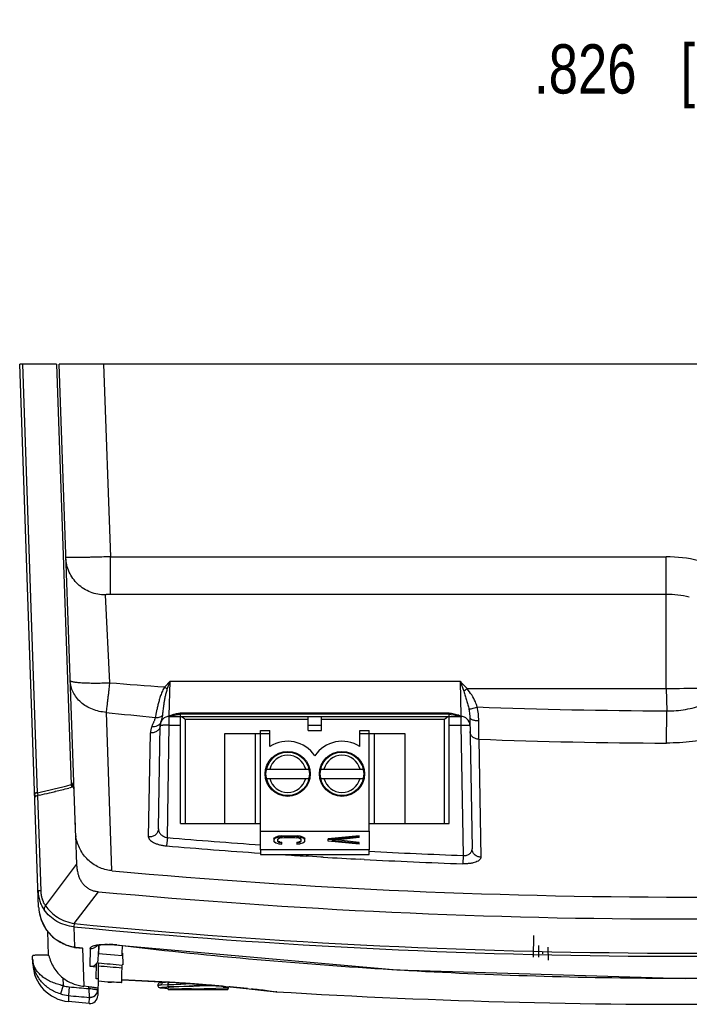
# Model space of a CAD drawing. Header units: inches. Extents: x 0 to 34, y 0 to 22.
# Tile 18 of 45: x 7.8 to 9.5, y 16.9 to 19.4. Entities that reach past the tile are written whole.
import ezdxf

# ---------------------------------------------------------------- set-up
doc = ezdxf.new("R2010")
doc.units = ezdxf.units.IN
doc.header["$LTSCALE"] = 1.87
doc.header["$MEASUREMENT"] = 0
doc.layers.get('0').update_dxf_attribs({"linetype": 'CONTINUOUS'})
doc.layers.add('DIMENSIONS', color=7, linetype='CONTINUOUS')
doc.styles.get("Standard").update_dxf_attribs({"font": 'txt', "width": 0.8})
doc.dimstyles.new('DIMSTYLE_1', dxfattribs={"dimtxt": 0.125, "dimasz": 0.18, "dimexe": 0.18, "dimexo": 0.0625, "dimgap": 0.09, "dimtad": 0, "dimtih": 1, "dimtoh": 1, "dimdec": 3, "dimzin": 4, "dimdsep": 46, "dimtxsty": 'STANDARD', "dimblk": '_FILLED', "dimblk1": '_FILLED', "dimblk2": '_FILLED', "dimcen": 0.09, "dimadec": 0, "dimazin": 0, "dimtp": 0.01, "dimtm": 0.01, "dimtfac": 1, "dimtdec": 3, "dimtofl": 0, "dimtmove": 0, "dimatfit": 3, "dimldrblk": '_FILLED', "dimfxl": 1, "dimtolj": 1, "dimtzin": 4, "dimarcsym": 0})

# ---------------------------------------------------------------- blocks, each defined once
blk = doc.blocks.new('_FILLED')
at = {"color": 0, "linetype": 'BYBLOCK'}
blk.add_solid([(0, 0), (-1, 0.174), (-1, -0.174)], dxfattribs=at)
blk = doc.blocks.new('*D1')
at = {"layer": 'DIMENSIONS', "color": 2, "linetype": 'CONTINUOUS'}
for p, q in [((10.3103, 18.2984), (10.3103, 19.3755)), ((11.1363, 18.563), (11.1363, 19.3755)), ((10.3103, 19.2505), (9.9045, 19.2505)), ((11.1363, 19.2505), (11.4963, 19.2505))]:
    blk.add_line(p, q, dxfattribs=at)
at = {"layer": 'DIMENSIONS', "color": 2, "linetype": 'CONTINUOUS', "xscale": 0.18, "yscale": 0.18, "zscale": 0.18}
blk.add_blockref('_FILLED', (10.3103, 19.2505), dxfattribs=at)
at = {"layer": 'DIMENSIONS', "color": 2, "linetype": 'CONTINUOUS', "xscale": 0.18, "yscale": 0.18, "zscale": 0.18, "rotation": 180}
blk.add_blockref('_FILLED', (11.1363, 19.2505), dxfattribs=at)
at = {"layer": 'DIMENSIONS', "color": 2, "linetype": 'CONTINUOUS', "insert": (9.842, 19.313), "char_height": 0.125, "width": 1.225, "attachment_point": 3, "line_spacing_factor": 0.9}
blk.add_mtext('.826{\\Ftxt.shx;\\W1.000000;\\H0.125000; }[20.98]', dxfattribs=at)

msp = doc.modelspace()

# ---------------------------------------------------------------- linework, layer by layer
at = {"color": 6, "linetype": 'CONTINUOUS'}
for p, q in [((7.8044, 17.1222), (7.7563, 18.5005)), ((7.8496, 18.5005), (7.7563, 18.5005)), ((7.763, 18.5005), (7.801, 17.4128)), ((7.8496, 18.5005), (7.8868, 17.4333)), ((7.8975, 17.3193), (7.8563, 18.5005)), ((10.1733, 18.5005), (7.8563, 18.5005)), ((7.9692, 18.5005), (7.9863, 18.0118)), ((7.9863, 17.9162), (7.9863, 18.0118)), ((7.9863, 18.0118), (9.3969, 18.0118)), ((9.3969, 17.6772), (9.3969, 18.0118)), ((7.9734, 17.9148), (7.9843, 17.6919)), ((9.3969, 17.9162), (7.9863, 17.9162)), ((8.1242, 17.6816), (8.1378, 17.6956)), ((8.1308, 17.676), (8.1378, 17.6956)), ((8.1359, 17.608), (8.1378, 17.6956)), ((8.1378, 17.6956), (8.8738, 17.6956)), ((8.8738, 17.6956), (8.8757, 17.6074)), ((8.8738, 17.6956), (8.8829, 17.6703)), ((8.8914, 17.6772), (9.3969, 17.6772)), ((9.3969, 17.6772), (9.398, 17.6207)), ((7.9756, 17.6168), (7.9893, 17.2149)), ((8.1323, 17.6062), (8.1364, 17.6071)), ((8.1332, 17.6065), (8.1323, 17.6062)), ((8.1359, 17.608), (8.1332, 17.6065)), ((8.1401, 17.6092), (8.1359, 17.608)), ((8.1408, 17.6082), (8.1359, 17.608)), ((8.1359, 17.5839), (8.1359, 17.6065)), ((8.1359, 17.6065), (8.8757, 17.6065)), ((8.1364, 17.6071), (8.1408, 17.6082)), ((8.1464, 17.611), (8.1401, 17.6092)), ((8.1408, 17.6082), (8.1529, 17.6108)), ((8.1408, 17.6082), (8.1408, 17.6082)), ((8.1646, 17.3346), (8.1646, 17.6129)), ((8.1718, 17.6129), (8.1718, 17.6148)), ((8.8378, 17.6148), (8.1718, 17.6148)), ((8.1718, 17.6129), (8.8378, 17.6129)), ((8.4885, 17.5709), (8.4885, 17.6063)), ((8.5219, 17.5709), (8.5219, 17.6063)), ((8.8387, 17.6023), (8.8339, 17.5984)), ((8.8378, 17.6148), (8.8378, 17.6129)), ((8.8378, 17.6129), (8.8447, 17.6126)), ((8.8426, 17.6052), (8.8387, 17.6023)), ((8.8447, 17.6126), (8.8576, 17.6106)), ((8.8457, 17.3346), (8.8457, 17.6129)), ((8.8757, 17.6074), (8.8649, 17.6105)), ((8.8711, 17.6077), (8.8756, 17.6068)), ((8.8757, 17.6074), (8.8712, 17.6076)), ((8.8756, 17.6068), (8.8783, 17.6063)), ((8.8768, 17.6069), (8.8757, 17.6074)), ((8.8757, 17.6065), (8.8757, 17.5839)), ((8.8783, 17.6063), (8.8768, 17.6069)), ((8.8983, 17.6042), (8.9042, 17.2701)), ((9.3978, 17.5388), (9.398, 17.6207)), ((8.1083, 17.3212), (8.1129, 17.5839)), ((8.1129, 17.5839), (8.1197, 17.5841)), ((8.1144, 17.5918), (8.1162, 17.5964)), ((8.1309, 17.2987), (8.1359, 17.5839)), ((8.1359, 17.5839), (8.1646, 17.5839)), ((8.1764, 17.5984), (8.1764, 17.3346)), ((8.4885, 17.5984), (8.1764, 17.5984)), ((8.4885, 17.5839), (8.5219, 17.5839)), ((8.8339, 17.5984), (8.5219, 17.5984)), ((8.8339, 17.3346), (8.8339, 17.5984)), ((8.8457, 17.5839), (8.8757, 17.5839)), ((8.8757, 17.5839), (8.8815, 17.2534)), ((8.9212, 17.5487), (8.921, 17.5959)), ((8.0835, 17.3003), (8.088, 17.5645)), ((8.2767, 17.3346), (8.2767, 17.563)), ((8.2767, 17.563), (8.391, 17.563)), ((8.3542, 17.563), (8.3542, 17.3346)), ((8.3674, 17.315), (8.3674, 17.5709)), ((8.3674, 17.5709), (8.391, 17.5709)), ((8.391, 17.5298), (8.391, 17.5709)), ((8.4885, 17.5709), (8.5219, 17.5709)), ((8.6194, 17.5298), (8.6194, 17.5709)), ((8.6194, 17.5709), (8.643, 17.5709)), ((8.6194, 17.563), (8.7336, 17.563)), ((8.643, 17.315), (8.643, 17.5709)), ((8.6562, 17.3346), (8.6562, 17.563)), ((8.7336, 17.563), (8.7336, 17.3346)), ((8.9212, 17.5486), (8.9264, 17.2491)), ((8.3825, 17.4724), (8.4901, 17.4724)), ((8.5202, 17.4724), (8.6279, 17.4724)), ((7.888, 17.4296), (7.8889, 17.4279)), ((7.8882, 17.4265), (7.8889, 17.4279)), ((7.8889, 17.4279), (7.8912, 17.4318)), ((7.8906, 17.4272), (7.8889, 17.4279)), ((8.3825, 17.4488), (8.4901, 17.4488)), ((8.5202, 17.4488), (8.6279, 17.4488)), ((7.7945, 17.4107), (7.7944, 17.4103)), ((7.7972, 17.404), (7.7957, 17.4059)), ((7.8013, 17.4056), (7.7977, 17.4044)), ((7.8013, 17.4056), (7.8097, 17.1632)), ((7.8963, 17.3551), (7.8969, 17.3192)), ((8.1646, 17.3346), (8.3674, 17.3346)), ((8.643, 17.3346), (8.8457, 17.3346)), ((7.8981, 17.3049), (7.9007, 17.2308)), ((8.3674, 17.315), (8.643, 17.315)), ((8.4061, 17.3002), (8.4027, 17.2982)), ((8.4128, 17.3022), (8.4061, 17.3002)), ((8.4061, 17.2983), (8.4128, 17.3003)), ((8.4061, 17.3002), (8.4061, 17.2983)), ((8.4195, 17.3032), (8.4128, 17.3022)), ((8.4128, 17.3022), (8.4128, 17.3003)), ((8.4128, 17.3003), (8.4195, 17.3014)), ((8.4195, 17.3032), (8.4279, 17.3037)), ((8.4195, 17.3032), (8.4195, 17.3014)), ((8.4279, 17.3019), (8.4195, 17.3014)), ((8.4212, 17.3002), (8.4212, 17.2983)), ((8.4279, 17.3037), (8.4279, 17.3019)), ((8.4279, 17.3037), (8.453, 17.3037)), ((8.453, 17.3019), (8.4279, 17.3019)), ((8.4279, 17.3007), (8.4279, 17.2988)), ((8.453, 17.3037), (8.453, 17.3019)), ((8.453, 17.3037), (8.4614, 17.3032)), ((8.4614, 17.3014), (8.453, 17.3019)), ((8.453, 17.3007), (8.453, 17.2988)), ((8.4597, 17.3002), (8.4597, 17.2983)), ((8.4614, 17.3032), (8.4614, 17.3014)), ((8.4681, 17.3022), (8.4614, 17.3032)), ((8.4614, 17.3014), (8.4681, 17.3003)), ((8.4681, 17.3022), (8.4681, 17.3003)), ((8.4748, 17.3002), (8.4681, 17.3022)), ((8.4681, 17.3003), (8.4748, 17.2983)), ((8.4748, 17.3002), (8.4748, 17.2983)), ((8.4781, 17.2982), (8.4748, 17.3002)), ((8.6176, 17.3037), (8.5388, 17.2957)), ((8.5388, 17.2938), (8.6176, 17.3019)), ((8.6176, 17.2988), (8.6176, 17.3037)), ((8.1309, 17.2987), (8.1291, 17.2778)), ((8.4011, 17.2957), (8.4027, 17.2982)), ((8.4027, 17.2963), (8.4011, 17.2938)), ((8.4011, 17.2957), (8.4011, 17.2893)), ((8.4011, 17.2893), (8.4027, 17.2868)), ((8.4027, 17.2963), (8.4061, 17.2983)), ((8.4027, 17.2982), (8.4027, 17.2963)), ((8.4027, 17.2887), (8.4027, 17.2868)), ((8.4061, 17.2848), (8.4027, 17.2868)), ((8.4061, 17.2867), (8.4061, 17.2848)), ((8.4128, 17.2828), (8.4061, 17.2848)), ((8.4111, 17.2938), (8.4128, 17.2958)), ((8.4111, 17.2893), (8.4111, 17.2957)), ((8.4128, 17.2873), (8.4111, 17.2893)), ((8.4122, 17.2899), (8.4128, 17.2892)), ((8.4128, 17.2977), (8.4128, 17.2958)), ((8.4161, 17.2973), (8.4128, 17.2958)), ((8.4128, 17.2892), (8.4128, 17.2873)), ((8.4161, 17.2877), (8.4128, 17.2892)), ((8.4128, 17.2873), (8.4161, 17.2858)), ((8.4128, 17.2828), (8.4212, 17.2823)), ((8.4161, 17.2992), (8.4161, 17.2973)), ((8.4212, 17.2983), (8.4161, 17.2973)), ((8.4161, 17.2877), (8.4161, 17.2858)), ((8.4161, 17.2877), (8.4212, 17.2872)), ((8.4212, 17.2853), (8.4161, 17.2858)), ((8.4212, 17.2983), (8.4279, 17.2988)), ((8.4212, 17.2823), (8.4212, 17.2872)), ((8.4279, 17.2988), (8.453, 17.2988)), ((8.453, 17.2988), (8.4597, 17.2983)), ((8.4647, 17.2973), (8.4597, 17.2983)), ((8.4597, 17.2872), (8.4647, 17.2877)), ((8.4597, 17.2872), (8.4597, 17.2823)), ((8.4647, 17.2858), (8.4597, 17.2853)), ((8.4597, 17.2823), (8.4681, 17.2828)), ((8.4647, 17.2992), (8.4647, 17.2973)), ((8.4681, 17.2958), (8.4647, 17.2973)), ((8.4681, 17.2892), (8.4647, 17.2877)), ((8.4647, 17.2877), (8.4647, 17.2858)), ((8.4647, 17.2858), (8.4681, 17.2873)), ((8.4681, 17.2977), (8.4681, 17.2958)), ((8.4681, 17.2958), (8.4697, 17.2938)), ((8.4681, 17.2892), (8.4687, 17.2899)), ((8.4697, 17.2893), (8.4681, 17.2873)), ((8.4681, 17.2892), (8.4681, 17.2873)), ((8.4748, 17.2848), (8.4681, 17.2828)), ((8.4681, 17.2847), (8.4681, 17.2828)), ((8.4697, 17.2957), (8.4697, 17.2893)), ((8.4748, 17.2983), (8.4781, 17.2963)), ((8.4781, 17.2868), (8.4748, 17.2848)), ((8.4748, 17.2867), (8.4748, 17.2848)), ((8.4781, 17.2982), (8.4798, 17.2957)), ((8.4781, 17.2982), (8.4781, 17.2963)), ((8.4798, 17.2938), (8.4781, 17.2963)), ((8.4781, 17.2868), (8.4798, 17.2893)), ((8.4781, 17.2887), (8.4781, 17.2868)), ((8.4798, 17.2893), (8.4798, 17.2957)), ((8.5388, 17.2898), (8.5388, 17.2957)), ((8.6176, 17.2818), (8.5388, 17.2898)), ((8.6176, 17.2988), (8.5489, 17.2918)), ((8.5489, 17.2937), (8.5489, 17.2918)), ((8.5489, 17.2918), (8.6176, 17.2848)), ((8.6176, 17.2867), (8.5581, 17.2928)), ((8.6176, 17.2818), (8.6176, 17.2867)), ((8.3674, 17.2681), (8.3674, 17.2559)), ((8.643, 17.2681), (8.3674, 17.2681)), ((8.3674, 17.2559), (8.643, 17.2559)), ((8.489, 17.2515), (8.4831, 17.2518)), ((8.5208, 17.2495), (8.489, 17.2515)), ((8.643, 17.2559), (8.643, 17.2681)), ((8.8815, 17.2534), (8.8807, 17.2324)), ((7.8216, 17.1258), (7.9007, 17.2308)), ((8.5266, 17.2492), (8.5208, 17.2495)), ((8.6303, 17.2434), (8.6204, 17.2439)), ((7.9912, 17.2147), (7.9885, 17.2149)), ((7.8946, 17.0803), (7.9559, 17.1615)), ((7.8057, 17.1092), (7.8057, 17.1092)), ((7.8057, 17.1092), (7.8105, 17.0903)), ((7.8946, 17.0803), (7.8938, 17.0724)), ((7.8265, 17.0616), (7.8287, 17.0003)), ((7.8938, 17.0724), (7.8955, 17.0212)), ((9.06, 17.0506), (9.0595, 16.9954)), ((7.8749, 17.0256), (7.8939, 17.0208)), ((7.9568, 17.0255), (7.9568, 17.0247)), ((7.9621, 17.0265), (7.9733, 17.0272)), ((7.9733, 17.0272), (7.9872, 17.027)), ((8.0026, 17.0263), (8.0019, 17.0257)), ((8.0026, 17.0263), (8.0172, 17.0246)), ((9.0735, 16.9952), (9.0734, 17.0248)), ((7.8939, 17.0208), (7.8934, 17.0209)), ((7.8949, 17.0209), (7.8939, 17.0208)), ((7.899, 17.02), (7.8939, 17.0208)), ((7.8939, 17.0208), (7.8939, 17.0208)), ((7.8955, 17.0212), (7.8949, 17.0209)), ((7.8968, 17.0203), (7.897, 17.0203)), ((7.8968, 17.0203), (7.899, 17.02)), ((7.8968, 17.0203), (7.8971, 17.0203)), ((7.897, 17.0203), (7.8977, 17.0205)), ((7.897, 17.0203), (7.899, 17.02)), ((7.8971, 17.0203), (7.8985, 17.0198)), ((7.8977, 17.0205), (7.8981, 17.0208)), ((7.8978, 17.0208), (7.9038, 17.02)), ((7.8985, 17.0198), (7.8993, 17.0192)), ((7.9157, 17.0183), (7.9191, 16.9213)), ((7.9351, 17.0174), (7.9343, 16.972)), ((7.9558, 16.9888), (7.9563, 17.0036)), ((7.9566, 17.0106), (7.9564, 17.0039)), ((7.9564, 17.0039), (7.9564, 17.0036)), ((7.9764, 17.0018), (7.9564, 17.0036)), ((7.9568, 17.0173), (7.9566, 17.0106)), ((7.9568, 17.0247), (7.9568, 17.0173)), ((7.9965, 17.0001), (7.9764, 17.0018)), ((8.0165, 16.9983), (7.9965, 17.0001)), ((8.0165, 16.9984), (8.0166, 17.0061)), ((8.0166, 17.0101), (8.0169, 17.0188)), ((8.0166, 17.0061), (8.0166, 17.0101)), ((8.0169, 17.0188), (8.0169, 17.0244)), ((8.0174, 17.0054), (8.0179, 16.9754)), ((9.0831, 17.01), (9.0832, 17.0036)), ((9.0979, 16.9873), (9.0976, 17.0209)), ((7.7894, 16.9787), (7.7888, 16.9981)), ((7.9507, 16.9404), (7.9514, 16.9792)), ((7.9558, 16.9789), (7.9554, 16.9735)), ((7.9559, 16.9806), (7.9558, 16.9789)), ((8.0159, 16.9683), (8.0159, 16.9754)), ((8.0179, 16.9752), (8.0159, 16.9754)), ((7.9343, 16.972), (7.9513, 16.9705)), ((7.9554, 16.9705), (7.9553, 16.9452)), ((7.9554, 16.9735), (7.9554, 16.9705)), ((8.0154, 16.9463), (8.0158, 16.9602)), ((7.8656, 16.943), (7.8663, 16.9229)), ((7.9552, 16.94), (7.9507, 16.9404)), ((7.9553, 16.9452), (7.9545, 16.8975)), ((7.9803, 16.9319), (7.9553, 16.9341)), ((7.9802, 16.9319), (7.9893, 16.9316)), ((7.9891, 16.9316), (7.9802, 16.9319)), ((8.0145, 16.9307), (8.0153, 16.9307)), ((8.0979, 16.9338), (8.1525, 16.9305)), ((8.1525, 16.9305), (8.1944, 16.9275)), ((8.1944, 16.9276), (8.1944, 16.9275)), ((8.1944, 16.9275), (8.2357, 16.9243)), ((7.8663, 16.9229), (7.8596, 16.9018)), ((7.8818, 16.9199), (7.8797, 16.8979)), ((7.9319, 16.9202), (7.9191, 16.9214)), ((7.9318, 16.9153), (7.9319, 16.9202)), ((7.9318, 16.9153), (7.9329, 16.893)), ((7.9546, 16.9124), (7.9507, 16.9127)), ((7.9547, 16.9125), (7.9547, 16.9125)), ((8.2357, 16.9243), (8.2907, 16.9195)), ((8.2543, 16.9228), (8.2566, 16.9226)), ((8.2753, 16.921), (8.2789, 16.9206)), ((8.2789, 16.9206), (8.2858, 16.92)), ((8.2858, 16.92), (8.2874, 16.9199)), ((8.3343, 16.9153), (8.3439, 16.9143)), ((8.3758, 16.9109), (8.4073, 16.9074)), ((8.384, 16.9101), (8.3892, 16.9095)), ((8.3892, 16.9095), (8.4076, 16.9074)), ((8.4076, 16.9074), (8.4064, 16.9076)), ((8.4073, 16.9074), (8.4086, 16.9073)), ((8.4085, 16.9073), (8.4076, 16.9074)), ((8.4078, 16.9074), (8.4086, 16.9073)), ((7.8797, 16.8979), (7.8802, 16.8826)), ((7.9327, 16.8779), (7.8801, 16.8826)), ((7.9327, 16.8779), (7.933, 16.893))]:
    msp.add_line(p, q, dxfattribs=at)
at = {"color": 7, "linetype": 'CONTINUOUS'}
for p, q in [((7.8844, 17.4255), (7.8808, 17.4246)), ((7.8844, 17.4255), (7.8808, 17.4246)), ((7.8885, 17.4266), (7.8844, 17.4255)), ((7.8885, 17.4265), (7.8844, 17.4255)), ((7.8908, 17.4271), (7.8885, 17.4266)), ((7.8908, 17.4271), (7.8885, 17.4265)), ((7.8926, 17.4276), (7.8908, 17.4271)), ((7.8926, 17.4276), (7.8908, 17.4271)), ((7.8938, 17.4279), (7.8926, 17.4276)), ((7.8938, 17.4279), (7.8926, 17.4276)), ((7.8026, 17.4059), (7.8013, 17.4056)), ((7.8026, 17.4059), (7.8013, 17.4056)), ((7.8064, 17.4067), (7.8026, 17.4059)), ((7.8064, 17.4067), (7.8026, 17.4059)), ((8.3674, 17.2681), (8.3674, 17.315)), ((8.643, 17.315), (8.643, 17.2681)), ((7.9567, 17.0256), (7.9563, 17.0036)), ((7.9568, 17.0247), (7.9568, 17.0255)), ((7.9564, 17.0039), (7.9567, 17.0173)), ((7.9567, 17.0173), (7.9568, 17.0247)), ((7.9559, 16.9806), (7.9558, 16.9735)), ((7.9559, 16.9735), (7.9559, 16.9806)), ((8.1064, 16.9249), (8.1063, 16.924)), ((8.1173, 16.925), (8.1327, 16.9255)), ((8.1356, 16.9312), (8.1368, 16.9315)), ((8.1988, 16.9233), (8.2204, 16.9255)), ((8.124, 16.919), (8.1295, 16.9192)), ((8.128, 16.9168), (8.1334, 16.9166)), ((8.1373, 16.9195), (8.1295, 16.9192)), ((8.1326, 16.9135), (8.2843, 16.9135)), ((8.1327, 16.9135), (8.1366, 16.9136)), ((8.1356, 16.9192), (8.1368, 16.9195)), ((8.137, 16.9195), (8.1478, 16.9199)), ((8.137, 16.9195), (8.137, 16.9195)), ((8.1546, 16.92), (8.1373, 16.9195)), ((8.1478, 16.9199), (8.1725, 16.9213)), ((8.2414, 16.9221), (8.1546, 16.92)), ((8.1725, 16.9213), (8.1988, 16.9233)), ((8.1752, 16.9215), (8.1855, 16.9213)), ((8.1855, 16.9213), (8.1963, 16.921)), ((8.1921, 16.9149), (8.1947, 16.915)), ((8.1947, 16.915), (8.2537, 16.9163)), ((8.2537, 16.9163), (8.2749, 16.917)), ((8.2843, 16.9135), (8.2861, 16.9164)), ((8.2861, 16.9164), (8.2863, 16.918))]:
    msp.add_line(p, q, dxfattribs=at)
at = {"color": 6, "linetype": 'CONTINUOUS'}
for points in [[(8.1529, 17.6108), (8.165, 17.6126), (8.1718, 17.6129)], [(8.8576, 17.6106), (8.869, 17.6081), (8.8712, 17.6076)], [(7.8105, 17.0903), (7.824, 17.0642), (7.8455, 17.0417), (7.8749, 17.0256)], [(7.8169, 17.0779), (7.8246, 17.0634), (7.8265, 17.0614)], [(7.9506, 17.0241), (7.9508, 17.0242), (7.9544, 17.0252), (7.9621, 17.0265)], [(7.9872, 17.027), (8.7134, 16.9628), (9.4456, 16.9414), (10.1778, 16.9627)], [(8.0155, 16.9376), (8.0504, 16.9362), (8.0979, 16.9338)], [(8.2907, 16.9195), (8.3387, 16.9149), (8.3758, 16.9109)]]:
    msp.add_lwpolyline(points, dxfattribs=at)
at = {"color": 7, "linetype": 'CONTINUOUS'}
for points in [[(8.1103, 16.9297), (8.1081, 16.9283), (8.1064, 16.9249)], [(8.1261, 16.9311), (8.1228, 16.931), (8.12, 16.9308), (8.1176, 16.9307), (8.1156, 16.9306), (8.1141, 16.9304), (8.1128, 16.9303), (8.1117, 16.9301), (8.1103, 16.9297)], [(8.1193, 16.9292), (8.1175, 16.9293), (8.116, 16.9294), (8.115, 16.9295), (8.1143, 16.9296), (8.1142, 16.9296)], [(8.1368, 16.9315), (8.134, 16.9314), (8.1261, 16.9311)], [(8.1063, 16.924), (8.1065, 16.9224), (8.1084, 16.9194), (8.1105, 16.9182), (8.1118, 16.9179), (8.1129, 16.9177), (8.1141, 16.9176)], [(8.114, 16.9183), (8.1141, 16.9183), (8.1145, 16.9184), (8.1154, 16.9185)], [(8.1141, 16.9176), (8.1156, 16.9174), (8.1174, 16.9173), (8.1195, 16.9172), (8.122, 16.9171), (8.1248, 16.9169), (8.128, 16.9168)], [(8.1154, 16.9185), (8.1165, 16.9186), (8.1179, 16.9187), (8.1197, 16.9188), (8.1217, 16.9189), (8.124, 16.919)], [(8.2564, 16.9225), (8.2457, 16.9222), (8.2414, 16.9221)], [(8.2863, 16.918), (8.2862, 16.919), (8.2857, 16.92)]]:
    msp.add_lwpolyline(points, dxfattribs=at)
at = {"color": 6, "linetype": 'CONTINUOUS'}
for centre, radius in [((8.4363, 17.4606), 0.0571), ((8.4363, 17.4606), 0.0551), ((8.5741, 17.4606), 0.0571), ((8.5741, 17.4606), 0.0551)]:
    msp.add_circle(centre, radius, dxfattribs=at)
for centre, radius, start, end in [((9.3969, 17.6665), 0.3453, 76.2821, 89.9978), ((9.1511, 32.6675), 15.021, 265.54485, 266.07992), ((8.4575, 18.071), 0.5126, 229.43, 230.3961), ((8.4007, 18.2726), 0.7716, 308.681, 309.5006), ((9.4464, 31.5615), 13.9409, 267.8253, 269.80108), ((9.1331, 28.119), 10.5658, 263.71037, 264.39037), ((8.1359, 17.5835), 0.023, 89.9939, 179), ((8.1379, 17.6219), 0.014, 282.2989, 293.47), ((8.1354, 17.6222), 0.0157, 290.826, 300.4737), ((8.8757, 17.5835), 0.023, 1, 90), ((8.1345, 17.5637), 0.0464, 159.035, 179.0053), ((8.1193, 16.8821), 0.702, 89.3581, 89.9699), ((8.1145, 16.3707), 1.2134, 88.9913, 89.4033), ((8.4363, 17.4606), 0.0827, 33.5573, 123.2043), ((8.5741, 17.4606), 0.0827, 56.7957, 146.4427), ((9.446, 31.5021), 13.9634, 267.84639, 269.80218), ((8.4363, 17.4606), 0.0472, 14.4775, 165.5225), ((8.5741, 17.4606), 0.0472, 14.4775, 165.5225), ((7.1831, 20.1823), 2.8377, 282.5777, 284.3597), ((7.9005, 17.4355), 0.0139, 189.2133, 205.1745), ((7.876, 17.4402), 0.0173, 346.1528, 2.0278), ((8.4363, 17.4606), 0.0472, 194.4775, 345.5225), ((8.5741, 17.4606), 0.0472, 194.4775, 345.5225), ((8.0094, 17.3211), 0.1126, 180.9656, 183.4131), ((8.0034, 17.3208), 0.1065, 183.4257, 188.5963), ((8.0093, 17.3212), 0.1123, 188.3584, 190.4836), ((9.4509, 32.8878), 15.6659, 265.16015, 266.03176), ((9.4545, 32.9666), 15.7237, 265.17118, 266.03889), ((9.443, 32.7781), 15.5559, 266.24301, 266.46234), ((9.4471, 32.8438), 15.6006, 267.04482, 267.9222), ((9.4438, 32.7927), 15.5706, 266.62296, 266.96858), ((9.4485, 32.8869), 15.6649, 267.00588, 267.92255), ((9.4464, 33.036), 15.8882, 264.74483, 275.58041), ((9.4463, 33.1442), 16.052, 264.67271, 275.32729), ((7.907, 17.1258), 0.1027, 182.0015, 183.5537), ((7.9079, 17.1259), 0.1036, 183.5535, 184.3243), ((7.9085, 17.1259), 0.1042, 184.3256, 185.9656), ((7.9096, 17.126), 0.1052, 185.9659, 187.5895), ((7.9106, 17.1262), 0.1062, 187.5891, 189.1969), ((7.909, 17.1259), 0.1046, 189.2001, 191.5187), ((7.911, 17.1264), 0.1067, 191.533, 204.5783), ((7.9103, 17.126), 0.1059, 204.5674, 210.4454), ((9.4463, 33.121), 16.1155, 264.47471, 275.52529), ((7.9108, 17.1263), 0.1065, 210.4544, 222.6393), ((7.9103, 17.1258), 0.1058, 222.6392, 227.9413), ((9.4463, 33.1203), 16.1228, 264.4743, 275.5257), ((7.9097, 17.1251), 0.1049, 227.9365, 240.938), ((7.9083, 17.1229), 0.1022, 240.9884, 246.3688), ((7.9101, 17.1269), 0.1067, 246.3911, 253.4523), ((7.9375, 17.0369), 0.0194, 320.4992, 329.2209), ((7.9747, 16.7913), 0.2366, 83.2256, 88.0261), ((7.8007, 16.4064), 0.5941, 87.1456, 87.3154), ((7.9116, 17.1318), 0.1118, 253.4078, 261.724), ((7.9106, 17.108), 0.0888, 249.8496, 255.2799), ((7.9096, 17.1044), 0.0851, 255.2928, 259.0244), ((7.9108, 17.092), 0.0736, 256.8036, 259.2319), ((7.911, 17.1153), 0.0954, 260.6405, 262.041), ((7.9103, 17.0896), 0.0712, 259.2305, 261.1185), ((7.9267, 17.2165), 0.1984, 261.9918, 263.1576), ((7.9281, 17.2296), 0.2116, 263.207, 266.6606), ((8.7206, 22.8487), 5.8857, 262.02288, 262.1405), ((7.8798, 16.9933), 0.0908, 182.0302, 189.003), ((7.8385, 16.9918), 0.0495, 181.9857, 194.598), ((7.8894, 16.9822), 0.1, 182.0008, 264.7368), ((7.9361, 16.9917), 0.0198, 264.8675, 303.7171), ((7.9359, 16.9921), 0.0202, 303.7025, 320.2844), ((7.9356, 16.9922), 0.0205, 340.4196, 350.3628), ((9.4575, 33.8316), 16.9178, 264.90799, 265.11208), ((9.0628, 29.3139), 12.39, 264.87436, 265.15303), ((4.8788, 17.0321), 3.1378, 358.6877, 358.834), ((7.8231, 11.9967), 4.9377, 87.7778, 88.0709), ((7.8105, 11.7385), 5.2033, 86.254, 87.7445), ((7.8066, 11.6855), 5.2564, 86.029, 86.2492), ((7.8062, 11.6786), 5.2633, 85.7693, 86.0298), ((7.8195, 11.8619), 5.0796, 85.6397, 85.7671), ((7.8045, 11.6657), 5.2763, 85.2294, 85.6393), ((9.4463, 33.8382), 16.9626, 266.48554, 274.83935), ((7.8889, 16.9971), 0.0996, 252.9283, 264.714), ((7.8889, 16.9963), 0.0767, 252.9002, 264.6833), ((9.459, 33.9173), 17.0704, 264.69875, 264.86727), ((7.9344, 16.9131), 0.0202, 311.6563, 358.0333), ((7.8095, 11.725), 5.2168, 85.1087, 85.23), ((7.808, 11.7078), 5.2341, 84.877, 85.0832), ((7.7998, 11.6156), 5.3266, 84.6265, 84.7475), ((7.8071, 11.6938), 5.2481, 84.2352, 84.6267), ((7.8008, 11.6287), 5.3135, 83.6984, 84.1329), ((9.4588, 33.9152), 17.0905, 264.69846, 264.87783), ((7.9345, 16.8978), 0.02, 264.9114, 358.9938)]:
    msp.add_arc(centre, radius, start, end, dxfattribs=at)
at = {"color": 7, "linetype": 'CONTINUOUS'}
for centre, radius, start, end in [((7.1817, 20.1722), 2.8352, 282.73, 283.265), ((7.1899, 20.1366), 2.7986, 282.7268, 283.2688), ((7.1772, 20.1894), 2.853, 283.2735, 283.5884), ((7.1806, 20.1769), 2.84, 283.265, 283.5814), ((7.1076, 20.4771), 3.1489, 283.5886, 283.8803), ((7.1796, 20.1807), 2.8439, 283.5814, 283.9044), ((7.078, 20.5979), 3.2733, 283.8769, 284.1978), ((7.1785, 20.1853), 2.8486, 283.9044, 284.2729), ((8.1343, 16.5372), 0.3881, 92.5043, 92.9964), ((8.1057, 17.823), 0.8979, 271.7219, 271.9394), ((8.0922, 18.1822), 1.2574, 271.9982, 273.0502), ((8.0842, 18.3397), 1.415, 273.0343, 274.057), ((8.2551, 12.6927), 4.2226, 91.2925, 91.6089), ((8.4955, 2.3427), 14.5754, 91.19294, 91.31941)]:
    msp.add_arc(centre, radius, start, end, dxfattribs=at)
at = {"color": 6, "linetype": 'CONTINUOUS'}
for points, knots in [([(7.9863, 18.0118), (7.979, 18.0116), (7.9646, 18.0112), (7.9468, 18.0107), (7.9333, 18.0104), (7.9238, 18.0102), (7.9149, 18.01), (7.9067, 18.0099), (7.8993, 18.0097), (7.8928, 18.0097), (7.8878, 18.0096), (7.8844, 18.0096), (7.8821, 18.0096), (7.8801, 18.0096), (7.8784, 18.0096), (7.8769, 18.0096), (7.8757, 18.0096), (7.8748, 18.0097), (7.8743, 18.0097), (7.874, 18.0097), (7.8738, 18.0097), (7.8736, 18.0098), (7.8735, 18.0098), (7.8734, 18.0098), (7.8734, 18.0098)], [0, 0, 0, 0, 0.194937, 0.382717, 0.471404, 0.555527, 0.63429, 0.706961, 0.772856, 0.831297, 0.88171, 0.90377, 0.92366, 0.941328, 0.956722, 0.969803, 0.980553, 0.988953, 0.992268, 0.994989, 0.997117, 0.998652, 0.999599, 1, 1, 1, 1]), ([(7.9734, 17.9148), (7.967, 17.9148), (7.9542, 17.916), (7.9357, 17.9214), (7.9186, 17.9301), (7.9035, 17.9419), (7.8909, 17.9564), (7.8814, 17.9729), (7.8753, 17.9909), (7.8736, 18.0035), (7.8734, 18.0098)], [0, 0, 0, 0, 0.125825, 0.251696, 0.377144, 0.502288, 0.627086, 0.751572, 0.875973, 1, 1, 1, 1]), ([(7.9863, 17.9162), (7.9848, 17.9162), (7.9827, 17.9162), (7.9799, 17.9161), (7.9779, 17.9159), (7.9762, 17.9158), (7.9749, 17.9156), (7.9742, 17.9154), (7.9737, 17.9152), (7.9735, 17.915), (7.9734, 17.9149), (7.9734, 17.9148)], [0, 0, 0, 0, 0.331009, 0.489844, 0.638967, 0.773529, 0.884501, 0.92749, 0.960762, 0.984297, 1, 1, 1, 1]), ([(9.4554, 17.9092), (9.4458, 17.9116), (9.4264, 17.9151), (9.4067, 17.9162), (9.3969, 17.9162)], [0, 0, 0, 0, 0.499986, 1, 1, 1, 1]), ([(7.8843, 17.6977), (7.8843, 17.6975), (7.8844, 17.6972), (7.8849, 17.6968), (7.8855, 17.6963), (7.8864, 17.6959), (7.8874, 17.6955), (7.8893, 17.695), (7.8923, 17.6943), (7.8965, 17.6937), (7.9015, 17.6931), (7.9074, 17.6925), (7.9139, 17.6921), (7.9212, 17.6917), (7.932, 17.6914), (7.9466, 17.6912), (7.9651, 17.6913), (7.9778, 17.6916), (7.9843, 17.6919)], [0, 0, 0, 0, 0.00466, 0.010401, 0.017829, 0.027216, 0.038683, 0.052288, 0.085969, 0.128125, 0.178431, 0.236509, 0.301829, 0.373748, 0.451611, 0.622274, 0.807608, 1, 1, 1, 1]), ([(7.9756, 17.6168), (7.9637, 17.6176), (7.946, 17.6214), (7.9251, 17.6318), (7.9114, 17.6419), (7.9, 17.6539), (7.8915, 17.6675), (7.886, 17.6823), (7.8845, 17.6926), (7.8843, 17.6977)], [0, 0, 0, 0, 0.267935, 0.398342, 0.525148, 0.648159, 0.767676, 0.884657, 1, 1, 1, 1]), ([(7.9843, 17.6919), (7.9839, 17.6881), (7.9832, 17.6806), (7.9819, 17.6697), (7.9806, 17.6591), (7.9794, 17.6491), (7.9784, 17.6398), (7.9773, 17.6313), (7.9764, 17.6237), (7.9758, 17.619), (7.9756, 17.6168)], [0, 0, 0, 0, 0.150099, 0.297027, 0.438429, 0.572233, 0.696847, 0.810718, 0.912291, 1, 1, 1, 1]), ([(8.1242, 17.6816), (8.1219, 17.6782), (8.1191, 17.6728), (8.116, 17.6653), (8.1133, 17.658), (8.1105, 17.6489), (8.1077, 17.6383), (8.1053, 17.6284), (8.1033, 17.6193), (8.1017, 17.6112), (8.1008, 17.6062), (8.1003, 17.6039)], [0, 0, 0, 0, 0.149096, 0.222993, 0.295768, 0.437219, 0.571692, 0.697028, 0.811321, 0.912867, 1, 1, 1, 1]), ([(8.1191, 17.6092), (8.1196, 17.6133), (8.1203, 17.6199), (8.1215, 17.6292), (8.1226, 17.6375), (8.1239, 17.6465), (8.1257, 17.656), (8.1279, 17.666), (8.1298, 17.6727), (8.1308, 17.676)], [0, 0, 0, 0, 0.181299, 0.292857, 0.416425, 0.550565, 0.69393, 0.844651, 1, 1, 1, 1]), ([(8.8738, 17.6956), (8.8753, 17.6941), (8.879, 17.6904), (8.885, 17.6843), (8.8893, 17.6796), (8.8914, 17.6772)], [0, 0, 0, 0, 0.249732, 0.624704, 1, 1, 1, 1]), ([(8.9174, 17.6306), (8.9161, 17.6349), (8.9122, 17.6454), (8.9036, 17.6611), (8.8957, 17.672), (8.8914, 17.6772)], [0, 0, 0, 0, 0.250048, 0.62499, 1, 1, 1, 1]), ([(9.3969, 17.6772), (9.4265, 17.6778), (9.4697, 17.6784), (9.525, 17.6786), (9.5507, 17.6785), (9.5629, 17.6784)], [0, 0, 0, 0, 0.534907, 0.780319, 1, 1, 1, 1]), ([(9.398, 17.6207), (9.4061, 17.6205), (9.4221, 17.621), (9.4533, 17.6249), (9.4901, 17.6345), (9.5297, 17.653), (9.5526, 17.6695), (9.5629, 17.6784)], [0, 0, 0, 0, 0.135095, 0.269078, 0.528159, 0.772029, 1, 1, 1, 1]), ([(8.8829, 17.6703), (8.8842, 17.6664), (8.8862, 17.6607), (8.8887, 17.6531), (8.8904, 17.6475), (8.8921, 17.6418), (8.8942, 17.6343), (8.8955, 17.6286), (8.8963, 17.6248)], [0, 0, 0, 0, 0.255093, 0.38129, 0.506464, 0.63083, 0.754624, 1, 1, 1, 1]), ([(8.8963, 17.6248), (8.8967, 17.6249), (8.8977, 17.6251), (8.9003, 17.6257), (8.9046, 17.6269), (8.9107, 17.6286), (8.9151, 17.6299), (8.9174, 17.6306)], [0, 0, 0, 0, 0.057826, 0.140538, 0.370985, 0.66804, 1, 1, 1, 1]), ([(8.8963, 17.6248), (8.8966, 17.623), (8.8977, 17.6162), (8.8982, 17.6093), (8.8983, 17.6042)], [0, 0, 0, 0, 0.264443, 1, 1, 1, 1]), ([(8.921, 17.5959), (8.921, 17.5987), (8.9209, 17.6044), (8.9201, 17.616), (8.9187, 17.6248), (8.9174, 17.6306)], [0, 0, 0, 0, 0.24182, 0.490548, 1, 1, 1, 1]), ([(8.1003, 17.6038), (8.0998, 17.6018), (8.0989, 17.5987), (8.0974, 17.5948), (8.0962, 17.5919), (8.0948, 17.589), (8.0931, 17.5852), (8.0919, 17.5823), (8.0911, 17.5803)], [0, 0, 0, 0, 0.247748, 0.372796, 0.498742, 0.6249, 0.750477, 1, 1, 1, 1]), ([(8.1003, 17.6039), (8.1037, 17.6034), (8.109, 17.6038), (8.1152, 17.6063), (8.1179, 17.6081), (8.1191, 17.6092)], [0, 0, 0, 0, 0.513665, 0.761442, 1, 1, 1, 1]), ([(8.1162, 17.5964), (8.1169, 17.5983), (8.1181, 17.6025), (8.1189, 17.6068), (8.1191, 17.6092)], [0, 0, 0, 0, 0.45785, 1, 1, 1, 1]), ([(8.141, 17.6075), (8.1406, 17.6073), (8.139, 17.6068), (8.1372, 17.6065), (8.1359, 17.6065)], [0, 0, 0, 0, 0.253986, 1, 1, 1, 1]), ([(8.1589, 17.6137), (8.1577, 17.6136), (8.1536, 17.6128), (8.1494, 17.6118), (8.1464, 17.611)], [0, 0, 0, 0, 0.268648, 1, 1, 1, 1]), ([(8.1718, 17.6148), (8.1707, 17.6148), (8.1664, 17.6147), (8.1621, 17.6142), (8.1589, 17.6137)], [0, 0, 0, 0, 0.254324, 1, 1, 1, 1]), ([(8.1764, 17.5984), (8.1749, 17.5996), (8.1727, 17.6015), (8.1698, 17.6037), (8.1684, 17.6047), (8.1678, 17.6052)], [0, 0, 0, 0, 0.531391, 0.7798, 1, 1, 1, 1]), ([(8.8517, 17.6136), (8.8506, 17.6138), (8.846, 17.6144), (8.8413, 17.6148), (8.8378, 17.6148)], [0, 0, 0, 0, 0.242329, 1, 1, 1, 1]), ([(8.8649, 17.6105), (8.8629, 17.6111), (8.8585, 17.6123), (8.8541, 17.6132), (8.8517, 17.6136)], [0, 0, 0, 0, 0.471086, 1, 1, 1, 1]), ([(8.8783, 17.6063), (8.8766, 17.6065), (8.873, 17.6075), (8.8699, 17.6092), (8.8684, 17.6103)], [0, 0, 0, 0, 0.496652, 1, 1, 1, 1]), ([(8.8757, 17.6065), (8.8745, 17.6065), (8.872, 17.6068), (8.8697, 17.6076), (8.8686, 17.6082)], [0, 0, 0, 0, 0.49496, 1, 1, 1, 1]), ([(8.8983, 17.6042), (8.8983, 17.6036), (8.8987, 17.6024), (8.9002, 17.6008), (8.9023, 17.5993), (8.9051, 17.5981), (8.9086, 17.5971), (8.9124, 17.5964), (8.9167, 17.5959), (8.9196, 17.5958), (8.921, 17.5959)], [0, 0, 0, 0, 0.067396, 0.147823, 0.247334, 0.367482, 0.506703, 0.662124, 0.828707, 1, 1, 1, 1]), ([(8.1129, 17.5839), (8.1129, 17.5826), (8.1125, 17.5798), (8.111, 17.576), (8.1086, 17.5725), (8.1054, 17.5695), (8.1016, 17.5671), (8.0959, 17.5649), (8.0912, 17.5644), (8.0881, 17.5646)], [0, 0, 0, 0, 0.115058, 0.2322, 0.352122, 0.47563, 0.603001, 0.733859, 1, 1, 1, 1]), ([(8.1144, 17.5918), (8.1136, 17.5897), (8.1112, 17.5859), (8.1055, 17.5818), (8.0985, 17.5799), (8.0936, 17.58), (8.0911, 17.5804)], [0, 0, 0, 0, 0.233135, 0.475717, 0.732034, 1, 1, 1, 1]), ([(8.8757, 17.5839), (8.8772, 17.5839), (8.8801, 17.584), (8.8844, 17.584), (8.8877, 17.5841), (8.8902, 17.5841), (8.8919, 17.5841), (8.8934, 17.5841), (8.8947, 17.5841), (8.8959, 17.584), (8.8969, 17.584), (8.8975, 17.584), (8.898, 17.584), (8.8982, 17.584), (8.8984, 17.584), (8.8986, 17.5839), (8.8986, 17.5839), (8.8987, 17.5839), (8.8987, 17.5839)], [0, 0, 0, 0, 0.194573, 0.382452, 0.555299, 0.634044, 0.706677, 0.772485, 0.830897, 0.881371, 0.923369, 0.956415, 0.969503, 0.980273, 0.988707, 0.994788, 0.998516, 1, 1, 1, 1]), ([(9.6304, 17.5985), (9.615, 17.5889), (9.5901, 17.5762), (9.5547, 17.5628), (9.5257, 17.5541), (9.4951, 17.5473), (9.4634, 17.5423), (9.4308, 17.5394), (9.4088, 17.5388), (9.3978, 17.5388)], [0, 0, 0, 0, 0.223454, 0.343084, 0.467551, 0.596385, 0.728812, 0.863834, 1, 1, 1, 1]), ([(8.9212, 17.5487), (8.9198, 17.5487), (8.9169, 17.549), (8.9127, 17.5501), (8.9089, 17.5519), (8.9055, 17.5543), (8.9027, 17.5572), (8.9, 17.5615), (8.899, 17.5654), (8.899, 17.5678)], [0, 0, 0, 0, 0.134265, 0.267909, 0.398819, 0.525905, 0.649196, 0.76918, 1, 1, 1, 1]), ([(7.8868, 17.4333), (7.8872, 17.4334), (7.8884, 17.4339), (7.8895, 17.4346), (7.8903, 17.4351)], [0, 0, 0, 0, 0.27096, 1, 1, 1, 1]), ([(7.8903, 17.4351), (7.8905, 17.4353), (7.8914, 17.4361), (7.8922, 17.437), (7.8926, 17.4377)], [0, 0, 0, 0, 0.270498, 1, 1, 1, 1]), ([(7.8912, 17.4318), (7.8914, 17.4321), (7.892, 17.4335), (7.8925, 17.435), (7.8928, 17.4361)], [0, 0, 0, 0, 0.253693, 1, 1, 1, 1]), ([(7.8939, 17.4224), (7.8939, 17.4231), (7.8934, 17.4248), (7.8922, 17.426), (7.8915, 17.4265)], [0, 0, 0, 0, 0.471704, 1, 1, 1, 1]), ([(7.8926, 17.4377), (7.8928, 17.4382), (7.8932, 17.4392), (7.8933, 17.4403), (7.8933, 17.4408)], [0, 0, 0, 0, 0.501689, 1, 1, 1, 1]), ([(7.7957, 17.4059), (7.7955, 17.4062), (7.7948, 17.4076), (7.7944, 17.4092), (7.7944, 17.4103)], [0, 0, 0, 0, 0.252904, 1, 1, 1, 1]), ([(7.801, 17.4128), (7.8002, 17.4126), (7.7987, 17.4124), (7.7967, 17.412), (7.7954, 17.4115), (7.7947, 17.411), (7.7945, 17.4107)], [0, 0, 0, 0, 0.363942, 0.653571, 0.86417, 1, 1, 1, 1]), ([(7.7954, 17.4029), (7.7952, 17.4026), (7.7948, 17.402), (7.7947, 17.4013), (7.7947, 17.401)], [0, 0, 0, 0, 0.524844, 1, 1, 1, 1]), ([(7.7977, 17.4044), (7.7972, 17.4042), (7.7964, 17.4038), (7.7957, 17.4032), (7.7954, 17.4029)], [0, 0, 0, 0, 0.54847, 1, 1, 1, 1]), ([(7.8022, 17.4088), (7.8021, 17.4091), (7.8015, 17.4104), (7.8012, 17.4117), (7.801, 17.4128)], [0, 0, 0, 0, 0.24815, 1, 1, 1, 1]), ([(7.8039, 17.4061), (7.8038, 17.4063), (7.8031, 17.4071), (7.8025, 17.4081), (7.8022, 17.4088)], [0, 0, 0, 0, 0.242522, 1, 1, 1, 1]), ([(7.9885, 17.2149), (7.9775, 17.2159), (7.9556, 17.222), (7.928, 17.2414), (7.9081, 17.2686), (7.9008, 17.2899), (7.8988, 17.3008)], [0, 0, 0, 0, 0.249895, 0.499854, 0.749861, 1, 1, 1, 1]), ([(8.0835, 17.3003), (8.0834, 17.2997), (8.0836, 17.2985), (8.0842, 17.2966), (8.0852, 17.2948), (8.0872, 17.2922), (8.0908, 17.2892), (8.0963, 17.286), (8.1031, 17.2831), (8.111, 17.2806), (8.1198, 17.2788), (8.126, 17.278), (8.1291, 17.2778)], [0, 0, 0, 0, 0.033475, 0.068835, 0.107209, 0.149438, 0.247428, 0.36511, 0.502394, 0.657023, 0.825244, 1, 1, 1, 1]), ([(8.1083, 17.3212), (8.1083, 17.3183), (8.1068, 17.3124), (8.1021, 17.3065), (8.0971, 17.3031), (8.0928, 17.3013), (8.0881, 17.3004), (8.085, 17.3003), (8.0835, 17.3004)], [0, 0, 0, 0, 0.2402, 0.486066, 0.612749, 0.740918, 0.870592, 1, 1, 1, 1]), ([(8.1083, 17.3212), (8.1083, 17.32), (8.1085, 17.3177), (8.1095, 17.3142), (8.1113, 17.3108), (8.1148, 17.3063), (8.1197, 17.3025), (8.1257, 17.2999), (8.1292, 17.299), (8.1309, 17.2987)], [0, 0, 0, 0, 0.101156, 0.204584, 0.3142, 0.432132, 0.696714, 0.845284, 1, 1, 1, 1]), ([(8.8815, 17.2534), (8.8831, 17.2532), (8.8865, 17.2533), (8.8912, 17.2541), (8.8953, 17.2558), (8.8987, 17.258), (8.9013, 17.2607), (8.903, 17.2637), (8.904, 17.2669), (8.9042, 17.269), (8.9042, 17.2701)], [0, 0, 0, 0, 0.159332, 0.311706, 0.450808, 0.576528, 0.690824, 0.796933, 0.898351, 1, 1, 1, 1]), ([(8.9264, 17.2492), (8.925, 17.2493), (8.9221, 17.2497), (8.9179, 17.2508), (8.9141, 17.2527), (8.9107, 17.2553), (8.9079, 17.2585), (8.9052, 17.2633), (8.9042, 17.2674), (8.9042, 17.2701)], [0, 0, 0, 0, 0.129093, 0.25822, 0.38563, 0.511564, 0.636215, 0.759445, 1, 1, 1, 1]), ([(7.9007, 17.2308), (7.9007, 17.2297), (7.9009, 17.2254), (7.9014, 17.2211), (7.9018, 17.2179)], [0, 0, 0, 0, 0.249715, 1, 1, 1, 1]), ([(8.9264, 17.2491), (8.9265, 17.2485), (8.9263, 17.2473), (8.9255, 17.2449), (8.9238, 17.2427), (8.9215, 17.2407), (8.9184, 17.2387), (8.9136, 17.2365), (8.9067, 17.2344), (8.8987, 17.233), (8.8899, 17.2322), (8.8838, 17.2322), (8.8807, 17.2323)], [0, 0, 0, 0, 0.033288, 0.067777, 0.145182, 0.190358, 0.240556, 0.356801, 0.494506, 0.651126, 0.822188, 1, 1, 1, 1]), ([(7.9018, 17.2179), (7.9024, 17.2142), (7.9034, 17.2094), (7.9048, 17.2046), (7.9051, 17.2035)], [0, 0, 0, 0, 0.749606, 1, 1, 1, 1]), ([(7.9051, 17.2035), (7.906, 17.2007), (7.9081, 17.1952), (7.9122, 17.1874), (7.9174, 17.1803), (7.9237, 17.1742), (7.9309, 17.1691), (7.9388, 17.1653), (7.9473, 17.1627), (7.953, 17.1618), (7.9559, 17.1615)], [0, 0, 0, 0, 0.125106, 0.250012, 0.374745, 0.499807, 0.624949, 0.750003, 0.875174, 1, 1, 1, 1]), ([(7.8097, 17.1632), (7.8092, 17.1632), (7.8083, 17.1633), (7.8069, 17.1633), (7.8058, 17.1633), (7.8048, 17.1633), (7.804, 17.1634), (7.8035, 17.1634), (7.8032, 17.1635), (7.803, 17.1635), (7.803, 17.1636), (7.803, 17.1636)], [0, 0, 0, 0, 0.223059, 0.421443, 0.592814, 0.735301, 0.847776, 0.929262, 0.979355, 0.992907, 1, 1, 1, 1]), ([(7.803, 17.1636), (7.8033, 17.1548), (7.8054, 17.1417), (7.8117, 17.1257), (7.816, 17.1185), (7.8184, 17.1151)], [0, 0, 0, 0, 0.511758, 0.76008, 1, 1, 1, 1]), ([(7.8097, 17.1632), (7.8098, 17.1621), (7.81, 17.1575), (7.8107, 17.1528), (7.8114, 17.1494)], [0, 0, 0, 0, 0.250376, 1, 1, 1, 1]), ([(7.8114, 17.1494), (7.8116, 17.1483), (7.8127, 17.1439), (7.8142, 17.1396), (7.8155, 17.1365)], [0, 0, 0, 0, 0.254038, 1, 1, 1, 1]), ([(7.8155, 17.1365), (7.8159, 17.1355), (7.8177, 17.1318), (7.8198, 17.1283), (7.8216, 17.1258)], [0, 0, 0, 0, 0.256692, 1, 1, 1, 1]), ([(7.8216, 17.1258), (7.8209, 17.1248), (7.8198, 17.1229), (7.8183, 17.1195), (7.8179, 17.1166), (7.8184, 17.1151)], [0, 0, 0, 0, 0.306382, 0.575577, 1, 1, 1, 1]), ([(7.8216, 17.1258), (7.8256, 17.1201), (7.8351, 17.1093), (7.8524, 17.0959), (7.8725, 17.0858), (7.8872, 17.0816), (7.8946, 17.0803)], [0, 0, 0, 0, 0.236721, 0.486067, 0.742288, 1, 1, 1, 1]), ([(7.8938, 17.0724), (7.8862, 17.0731), (7.8712, 17.0762), (7.8503, 17.0853), (7.8323, 17.0984), (7.8225, 17.1093), (7.8184, 17.1151)], [0, 0, 0, 0, 0.256883, 0.511653, 0.760628, 1, 1, 1, 1]), ([(7.9351, 17.0173), (7.9352, 17.018), (7.9356, 17.0193), (7.9372, 17.0211), (7.9397, 17.0226), (7.943, 17.024), (7.9472, 17.0252), (7.9522, 17.0263), (7.9579, 17.0271), (7.962, 17.0274), (7.9641, 17.0276)], [0, 0, 0, 0, 0.058326, 0.127897, 0.21669, 0.328636, 0.46417, 0.622503, 0.801894, 1, 1, 1, 1]), ([(7.9641, 17.0276), (7.9656, 17.0276), (7.9718, 17.028), (7.9781, 17.028), (7.9828, 17.0278)], [0, 0, 0, 0, 0.236575, 1, 1, 1, 1]), ([(7.8084, 17.0004), (7.8069, 17.0004), (7.8041, 17.0004), (7.8002, 17.0002), (7.7968, 17.0001), (7.794, 16.9998), (7.792, 16.9995), (7.7908, 16.9993), (7.79, 16.9991), (7.7895, 16.9989), (7.7891, 16.9986), (7.7888, 16.9984), (7.7888, 16.9982), (7.7888, 16.9981)], [0, 0, 0, 0, 0.221919, 0.417879, 0.586528, 0.72657, 0.83698, 0.88103, 0.917717, 0.947208, 0.969888, 0.986698, 1, 1, 1, 1]), ([(7.8285, 16.9998), (7.8249, 17), (7.8182, 17.0003), (7.8115, 17.0004), (7.8084, 17.0004)], [0, 0, 0, 0, 0.532226, 1, 1, 1, 1]), ([(7.8303, 16.9998), (7.8315, 16.9942), (7.8348, 16.9833), (7.8426, 16.9681), (7.8529, 16.9544), (7.8612, 16.9465), (7.8656, 16.943)], [0, 0, 0, 0, 0.250057, 0.499393, 0.749164, 1, 1, 1, 1]), ([(7.9158, 17.0184), (7.9144, 17.0183), (7.9089, 17.0183), (7.9034, 17.0187), (7.8993, 17.0192)], [0, 0, 0, 0, 0.250948, 1, 1, 1, 1]), ([(7.9351, 17.0174), (7.9367, 17.0172), (7.94, 17.0173), (7.9448, 17.0186), (7.9491, 17.021), (7.9515, 17.0233), (7.9525, 17.0245)], [0, 0, 0, 0, 0.250708, 0.502286, 0.751949, 1, 1, 1, 1]), ([(8.0172, 17.0246), (8.2443, 16.9979), (8.7008, 16.9576), (9.2736, 16.9394), (9.7325, 16.9435), (10.1906, 16.9603), (10.5332, 16.9871), (10.7607, 17.0116)], [0, 0, 0, 0, 0.249494, 0.499852, 0.625116, 0.750299, 1, 1, 1, 1]), ([(7.8596, 16.9018), (7.8549, 16.9033), (7.8456, 16.9069), (7.8288, 16.9161), (7.8145, 16.9286), (7.8036, 16.9431), (7.7952, 16.9583), (7.7914, 16.9707), (7.7901, 16.9791)], [0, 0, 0, 0, 0.136209, 0.270492, 0.526335, 0.648556, 0.767811, 1, 1, 1, 1]), ([(7.8663, 16.9229), (7.8615, 16.9239), (7.852, 16.9263), (7.8384, 16.9312), (7.8261, 16.9373), (7.8154, 16.9444), (7.8063, 16.9523), (7.7991, 16.9608), (7.7938, 16.9698), (7.7914, 16.9761), (7.7906, 16.9793)], [0, 0, 0, 0, 0.149999, 0.296369, 0.434928, 0.564466, 0.684744, 0.79651, 0.900874, 1, 1, 1, 1]), ([(7.8656, 16.943), (7.8694, 16.9399), (7.8775, 16.9344), (7.8906, 16.9279), (7.9046, 16.9234), (7.9142, 16.9218), (7.9191, 16.9214)], [0, 0, 0, 0, 0.249937, 0.499975, 0.750017, 1, 1, 1, 1]), ([(8.0153, 16.9307), (8.0153, 16.9315), (8.0154, 16.9334), (8.0155, 16.9368), (8.0154, 16.9412), (8.0154, 16.9445), (8.0154, 16.9463)], [0, 0, 0, 0, 0.152619, 0.370032, 0.652708, 1, 1, 1, 1]), ([(7.9507, 16.9127), (7.9495, 16.9128), (7.9467, 16.9131), (7.9404, 16.914), (7.9353, 16.9147), (7.9318, 16.9153)], [0, 0, 0, 0, 0.194, 0.435242, 1, 1, 1, 1]), ([(7.9319, 16.9202), (7.9334, 16.9201), (7.9363, 16.9198), (7.9406, 16.9192), (7.9445, 16.9187), (7.9479, 16.9181), (7.9507, 16.9176), (7.9528, 16.9171), (7.9541, 16.9167), (7.9546, 16.9164), (7.9548, 16.9162), (7.9548, 16.9161)], [0, 0, 0, 0, 0.192289, 0.377851, 0.548558, 0.698298, 0.821752, 0.914628, 0.97354, 0.990261, 1, 1, 1, 1]), ([(7.933, 16.893), (7.935, 16.8928), (7.9391, 16.8931), (7.9449, 16.8953), (7.9498, 16.8992), (7.9521, 16.9027), (7.9529, 16.9045)], [0, 0, 0, 0, 0.25008, 0.500496, 0.750286, 1, 1, 1, 1]), ([(7.9529, 16.9045), (7.9532, 16.9051), (7.9542, 16.9077), (7.9547, 16.9104), (7.9547, 16.9125)], [0, 0, 0, 0, 0.25127, 1, 1, 1, 1]), ([(7.9478, 16.898), (7.9458, 16.8963), (7.9411, 16.8935), (7.9356, 16.8928), (7.9329, 16.893)], [0, 0, 0, 0, 0.501747, 1, 1, 1, 1])]:
    msp.add_open_spline(points, degree=3, knots=knots, dxfattribs=at)
msp.add_open_spline([(7.9514, 16.9792), (7.9529, 16.981), (7.9541, 16.9831), (7.9549, 16.9854)], degree=3, dxfattribs=at)
at = {"color": 7, "linetype": 'CONTINUOUS'}
for points, knots in [([(8.1063, 16.924), (8.1063, 16.924), (8.1063, 16.9241), (8.1065, 16.9241), (8.1069, 16.9242), (8.1075, 16.9243), (8.1083, 16.9244), (8.1094, 16.9245), (8.1107, 16.9246), (8.1123, 16.9247), (8.1134, 16.9248), (8.114, 16.9248)], [0, 0, 0, 0, 0.007503, 0.020897, 0.069737, 0.14933, 0.259631, 0.400284, 0.570866, 0.770926, 1, 1, 1, 1]), ([(8.1327, 16.9255), (8.1327, 16.9258), (8.1327, 16.927), (8.133, 16.9282), (8.1334, 16.929)], [0, 0, 0, 0, 0.257662, 1, 1, 1, 1]), ([(8.1334, 16.922), (8.1333, 16.9223), (8.1328, 16.9234), (8.1327, 16.9246), (8.1327, 16.9255)], [0, 0, 0, 0, 0.241118, 1, 1, 1, 1]), ([(8.1334, 16.929), (8.1337, 16.9295), (8.1343, 16.9303), (8.1351, 16.931), (8.1356, 16.9312)], [0, 0, 0, 0, 0.527049, 1, 1, 1, 1]), ([(8.1327, 16.9135), (8.1327, 16.9141), (8.1328, 16.9153), (8.1334, 16.917), (8.1343, 16.9184), (8.1351, 16.919), (8.1356, 16.9192)], [0, 0, 0, 0, 0.277168, 0.541864, 0.783183, 1, 1, 1, 1]), ([(8.137, 16.9195), (8.1366, 16.9195), (8.1359, 16.9196), (8.1346, 16.9203), (8.1338, 16.9213), (8.1334, 16.922)], [0, 0, 0, 0, 0.226762, 0.465518, 1, 1, 1, 1]), ([(8.2722, 16.9184), (8.2725, 16.9184), (8.273, 16.9183), (8.2737, 16.9182), (8.2741, 16.9181), (8.2742, 16.9181), (8.2743, 16.918), (8.2743, 16.918)], [0, 0, 0, 0, 0.422977, 0.728761, 0.917697, 0.970097, 1, 1, 1, 1]), ([(8.2749, 16.917), (8.2758, 16.9171), (8.2774, 16.9171), (8.2797, 16.9173), (8.2816, 16.9174), (8.2833, 16.9175), (8.2845, 16.9176), (8.2854, 16.9177), (8.2858, 16.9178), (8.2861, 16.9179), (8.2862, 16.9179), (8.2863, 16.918), (8.2863, 16.918)], [0, 0, 0, 0, 0.228917, 0.42905, 0.59978, 0.740656, 0.851244, 0.931158, 0.959537, 0.980211, 0.993353, 1, 1, 1, 1])]:
    msp.add_open_spline(points, degree=3, knots=knots, dxfattribs=at)

# ---------------------------------------------------------------- dimensions: what is measured, and where the dimension line sits
at = {"layer": 'DIMENSIONS', "color": 2, "linetype": 'CONTINUOUS'}
dim = msp.add_linear_dim(base=(11.1363, 19.2505), p1=(10.3103, 18.2984), p2=(11.1363, 18.563), dimstyle='DIMSTYLE_1', dxfattribs=at)
dim.commit()
dim.dimension.update_dxf_attribs({"geometry": '*D1', "text_midpoint": (8.9795, 19.2505), "dimtype": 160})

doc.saveas('drawing.dxf')
